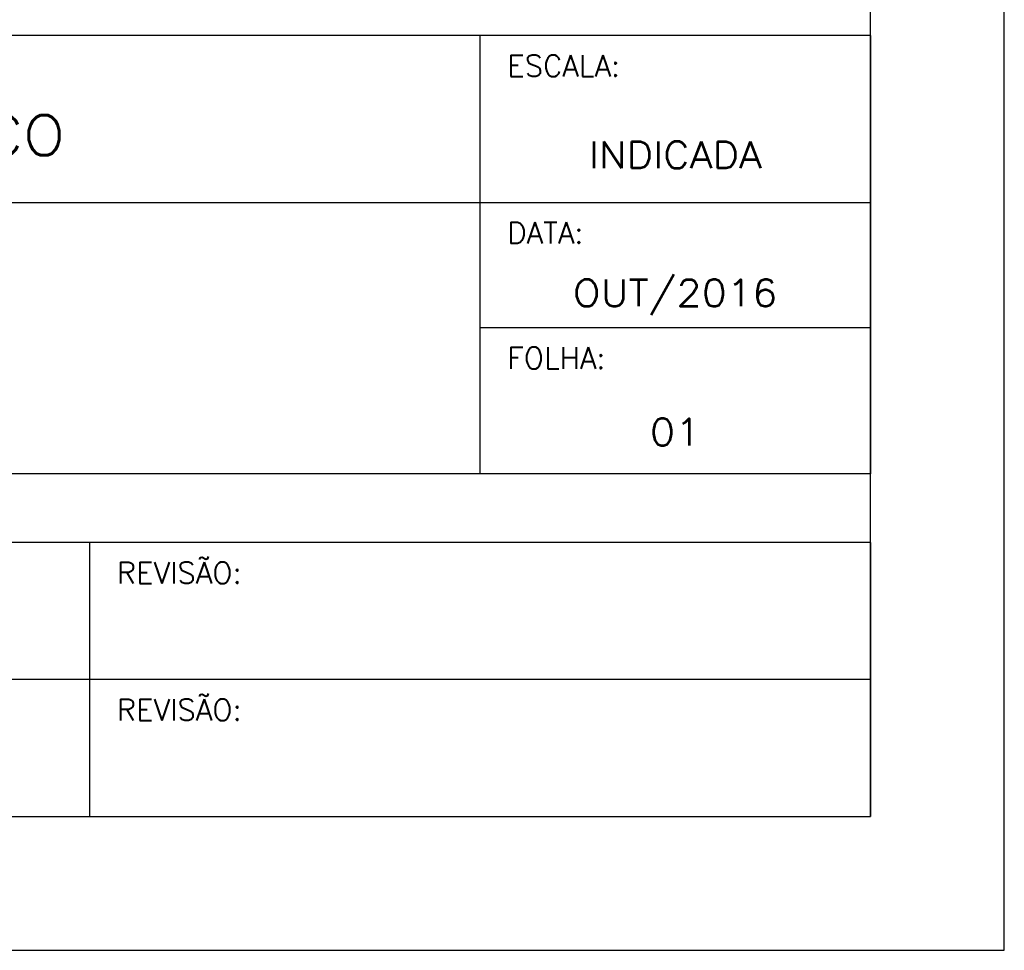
# Model space of a CAD drawing. Header units: millimetres. Extents: x 26 to 1362, y 24 to 358.
# Tile 14 of 256: x 152.15 to 156.56, y 281.86 to 286.03. Entities that reach past the tile are written whole.
import ezdxf
from ezdxf.enums import TextEntityAlignment as Align

# ---------------------------------------------------------------- set-up
doc = ezdxf.new("R2010")
doc.units = ezdxf.units.MM
doc.styles.add('M-050-Romans', font='romans.shx', dxfattribs={"height": 0.1})

# ---------------------------------------------------------------- blocks, each defined once
blk = doc.blocks.new('Formato-A1M-LayOut')
at = {"color": 1}
for p, q in [((0.95, 0), (0.95, 0.594)), ((0, 0), (0.95, 0))]:
    blk.add_line(p, q, dxfattribs=at)
at = {"color": 5}
for p, q in [((0.94, 0.01), (0.94, 0.584)), ((0.025, 0.01), (0.94, 0.01))]:
    blk.add_line(p, q, dxfattribs=at)
blk = doc.blocks.new('CARIMBO')
at = {"color": 6}
for p, q in [((0, 0.058339), (-0.17496, 0.058339)), ((0, 0.058339), (0, 0.025598)), ((0, 0.025598), (-0.17496, 0.025598)), ((0, 0.020463), (-0.17496, 0.020463)), ((0, 0.020463), (0, 0)), ((-0.17496, 0), (0, 0))]:
    blk.add_line(p, q, dxfattribs=at)
at = {"color": 1, "linetype": 'Continuous'}
for p, q in [((-0.02916, 0.058339), (-0.02916, 0.025598)), ((-0.17496, 0.045869), (-0.02916, 0.045869)), ((-0.02916, 0.045869), (0, 0.045869)), ((-0.02916, 0.036512), (0, 0.036512)), ((-0.05832, 0.020463), (-0.05832, 0))]:
    blk.add_line(p, q, dxfattribs=at)
at = {"color": 1}
blk.add_line((0, 0.010232), (-0.17496, 0.010232), dxfattribs=at)
at = {"color": 2, "style": 'M-050-Romans'}
for s, p in [('ESCALA:', (-0.027114, 0.05527)), ('DATA:', (-0.027114, 0.0428)), ('FOLHA:', (-0.027114, 0.033443)), ('REVISÃO:', (-0.056274, 0.017394)), ('REVISÃO:', (-0.056274, 0.007162))]:
    blk.add_text(s, height=0.0016, dxfattribs=at).set_placement(p)
at = {"color": 4, "style": 'M-050-Romans', "width": 1.1}
blk.add_text('PROJETO EXECUTIVO ARQUITETÔNICO', height=0.003, dxfattribs=at).set_placement((-0.100519, 0.049386), align=Align.CENTER)
at = {"color": 3, "style": 'M-050-Romans', "width": 1.1}
for s, p in [('INDICADA', (-0.01458, 0.048414)), ('OUT/2016', (-0.01458, 0.038103))]:
    blk.add_text(s, height=0.002, dxfattribs=at).set_placement(p, align=Align.CENTER)

msp = doc.modelspace()

# ---------------------------------------------------------------- block references
at = {"xscale": 60, "yscale": 60, "zscale": 60}
for name, p in [('Formato-A1M-LayOut', (99.5601, 281.8632)), ('CARIMBO', (155.9601, 282.4632))]:
    msp.add_blockref(name, p, dxfattribs=at)

# ---------------------------------------------------------------- texts
at = {"color": 3, "style": 'M-050-Romans', "width": 1.1}
msp.add_text('01', height=0.12, dxfattribs=at).set_placement((155.0853, 284.1261), align=Align.CENTER)

doc.saveas('drawing.dxf')
